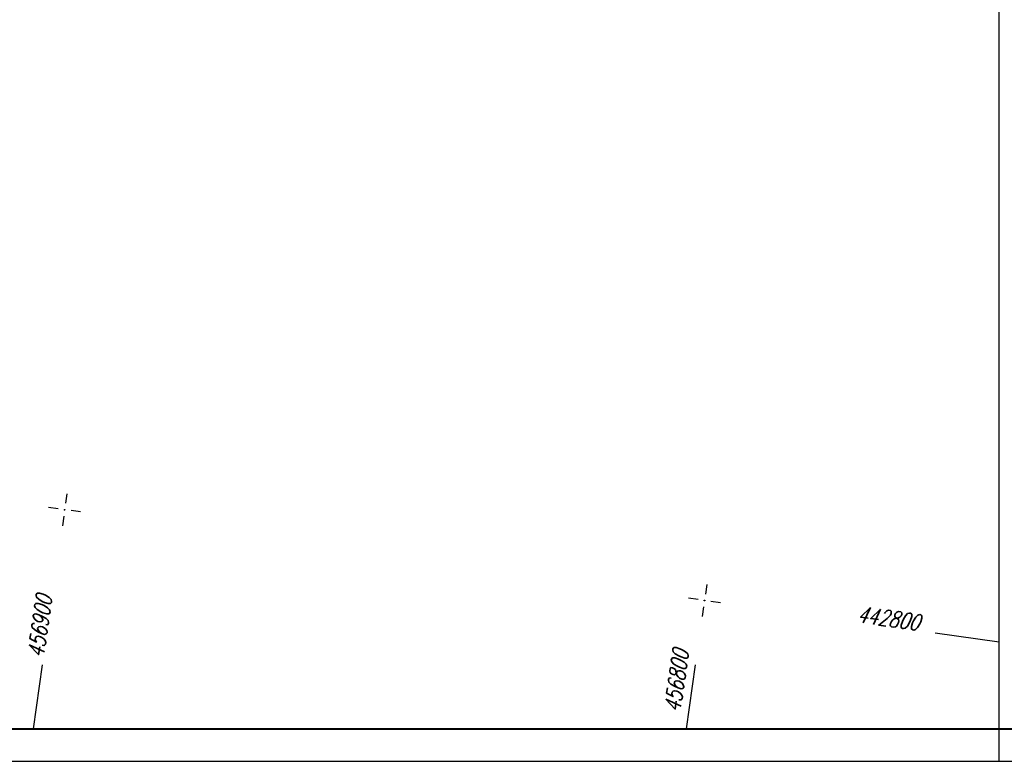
# Model space of a CAD drawing. Extents: x 0 to 1135, y 0 to 594.
# Tile 76 of 153: x 798 to 951, y 0 to 115. Entities that reach past the tile are written whole.
import ezdxf

# ---------------------------------------------------------------- set-up
doc = ezdxf.new("R2010")
doc.units = 0
doc.header["$LTSCALE"] = 2
doc.header["$MEASUREMENT"] = 0
doc.linetypes.add('AUSGEZOGEN', pattern=[0])
doc.layers.get('0').update_dxf_attribs({"color": 8, "linetype": 'AUSGEZOGEN'})
doc.layers.add('NETZ', color=250, linetype='AUSGEZOGEN')
doc.layers.add('RAHMEN', color=250, linetype='AUSGEZOGEN')
doc.styles.add('ROMANS', font='romans.shx', dxfattribs={"width": 0.8})

# ---------------------------------------------------------------- blocks, each defined once
blk = doc.blocks.new('IKR')
at = {"color": 0}
for p, q in [((0, 1), (0, 2.5)), ((-2.5, 0), (-1, 0)), ((1, 0), (2.5, 0)), ((0, -2.5), (0, -1))]:
    blk.add_line(p, q, dxfattribs=at)
blk.add_circle((0, 0), 0.05, dxfattribs=at)
blk.add_point((0, 0), dxfattribs=at)

msp = doc.modelspace()

# ---------------------------------------------------------------- linework, layer by layer
at = {"layer": 'NETZ'}
for p, q in [((949.98, 18.43), (940.08, 19.84)), ((949.98, 18.43), (940.08, 19.84)), ((800.61, 5.02), (802.01, 14.92)), ((800.61, 5.02), (802.01, 14.92)), ((901.61, 5.02), (903.01, 14.92)), ((901.61, 5.02), (903.01, 14.92))]:
    msp.add_line(p, q, dxfattribs=at)
at = {"layer": 'RAHMEN'}
for p, q in [((950, 0), (950, 589)), ((950, 0), (950, 589)), ((0, 0), (950, 0)), ((0, 0), (950, 0)), ((950, 0), (1135, 0)), ((950, 0), (1135, 0))]:
    msp.add_line(p, q, dxfattribs=at)
at = {"layer": 'RAHMEN', "const_width": 0.35}
msp.add_lwpolyline([(25, 5), (1130, 5), (1130, 589), (25, 589), (25, 5)], dxfattribs=at)
msp.add_lwpolyline([(25, 5), (1130, 5), (1130, 589), (25, 589), (25, 5)], dxfattribs=at)

# ---------------------------------------------------------------- block references
at = {"layer": 'NETZ', "rotation": 171.9288}
for p in [(805.42, 38.93), (805.42, 38.93), (904.42, 24.89), (904.42, 24.89)]:
    msp.add_blockref('IKR', p, dxfattribs=at)

# ---------------------------------------------------------------- texts
at = {"layer": 'NETZ', "style": 'ROMANS', "oblique": 16.6, "width": 0.75}
for s, rotation, p in [('456900', 81.9288, (802.15, 15.91)), ('456900', 81.9288, (802.15, 15.91)), ('442800', 351.9288, (927.95, 21.56)), ('442800', 351.9288, (927.95, 21.56)), ('456800', 81.9288, (900.64, 7.49)), ('456800', 81.9288, (900.64, 7.49))]:
    msp.add_text(s, height=2.5, rotation=rotation, dxfattribs=at).set_placement(p)

doc.saveas('drawing.dxf')
